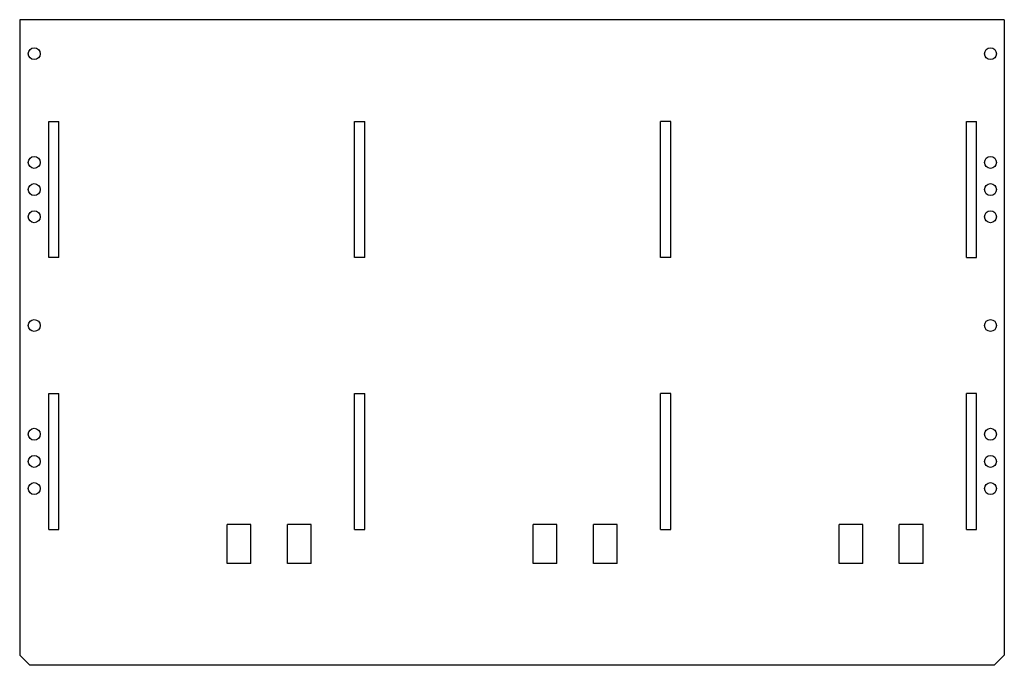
# Model space of a CAD drawing. Header units: millimetres. Extents: x 0 to 290, y 0 to 190.
import ezdxf

# ---------------------------------------------------------------- set-up
doc = ezdxf.new("R2010")
doc.units = ezdxf.units.MM
doc.layers.add('CUT_INSIDE', color=7, linetype='CONTINUOUS')
doc.layers.add('CUT_OUTSIDE', color=7, linetype='CONTINUOUS')

msp = doc.modelspace()

# ---------------------------------------------------------------- linework, layer by layer
at = {"layer": 'CUT_INSIDE'}
for p, q in [((8.55, 120, 4.5), (8.55, 160, 4.5)), ((8.55, 160, 4.5), (11.55, 160, 4.5)), ((11.55, 120, 4.5), (11.55, 160, 4.5)), ((98.65, 120, 4.5), (98.65, 160, 4.5)), ((98.65, 160, 4.5), (101.65, 160, 4.5)), ((101.65, 120, 4.5), (101.65, 160, 4.5)), ((188.75, 120, 4.5), (188.75, 160, 4.5)), ((191.75, 160, 4.5), (188.75, 160, 4.5)), ((191.75, 120, 4.5), (191.75, 160, 4.5)), ((278.85, 160, 4.5), (281.85, 160, 4.5)), ((278.85, 120, 4.5), (278.85, 160, 4.5)), ((281.85, 120, 4.5), (281.85, 160, 4.5)), ((11.55, 120, 4.5), (8.55, 120, 4.5)), ((101.65, 120, 4.5), (98.65, 120, 4.5)), ((191.75, 120, 4.5), (188.75, 120, 4.5)), ((278.85, 120, 4.5), (281.85, 120, 4.5)), ((8.55, 40, 4.5), (8.55, 80, 4.5)), ((8.55, 80, 4.5), (11.55, 80, 4.5)), ((11.55, 40, 4.5), (11.55, 80, 4.5)), ((98.65, 40, 4.5), (98.65, 80, 4.5)), ((98.65, 80, 4.5), (101.65, 80, 4.5)), ((101.65, 40, 4.5), (101.65, 80, 4.5)), ((188.75, 40, 4.5), (188.75, 80, 4.5)), ((191.75, 80, 4.5), (188.75, 80, 4.5)), ((191.75, 40, 4.5), (191.75, 80, 4.5)), ((278.85, 40, 4.5), (278.85, 80, 4.5)), ((281.85, 80, 4.5), (278.85, 80, 4.5)), ((281.85, 40, 4.5), (281.85, 80, 4.5)), ((61.12, 29.93, 4.5), (61.12, 41.43, 4.5)), ((68.12, 41.43, 4.5), (61.12, 41.43, 4.5)), ((68.12, 29.93, 4.5), (68.12, 41.43, 4.5)), ((78.88, 29.93, 4.5), (78.88, 41.43, 4.5)), ((85.88, 41.43, 4.5), (78.88, 41.43, 4.5)), ((85.88, 29.93, 4.5), (85.88, 41.43, 4.5)), ((151.22, 29.93, 4.5), (151.22, 41.43, 4.5)), ((158.22, 41.43, 4.5), (151.22, 41.43, 4.5)), ((158.22, 29.93, 4.5), (158.22, 41.43, 4.5)), ((168.98, 29.93, 4.5), (168.98, 41.43, 4.5)), ((175.98, 41.43, 4.5), (168.98, 41.43, 4.5)), ((175.98, 29.93, 4.5), (175.98, 41.43, 4.5)), ((241.32, 29.93, 4.5), (241.32, 41.43, 4.5)), ((248.32, 41.43, 4.5), (241.32, 41.43, 4.5)), ((248.32, 29.93, 4.5), (248.32, 41.43, 4.5)), ((259.08, 29.93, 4.5), (259.08, 41.43, 4.5)), ((266.08, 41.43, 4.5), (259.08, 41.43, 4.5)), ((266.08, 29.93, 4.5), (266.08, 41.43, 4.5)), ((8.55, 40, 4.5), (11.55, 40, 4.5)), ((98.65, 40, 4.5), (101.65, 40, 4.5)), ((188.75, 40, 4.5), (191.75, 40, 4.5)), ((278.85, 40, 4.5), (281.85, 40, 4.5)), ((68.12, 29.93, 4.5), (61.12, 29.93, 4.5)), ((85.88, 29.93, 4.5), (78.88, 29.93, 4.5)), ((158.22, 29.93, 4.5), (151.22, 29.93, 4.5)), ((175.98, 29.93, 4.5), (168.98, 29.93, 4.5)), ((248.32, 29.93, 4.5), (241.32, 29.93, 4.5)), ((266.08, 29.93, 4.5), (259.08, 29.93, 4.5))]:
    msp.add_line(p, q, dxfattribs=at)
for centre in [(4.28, 180, 4.5), (285.93, 180, 4.5), (4.28, 148, 4.5), (285.93, 148, 4.5), (4.28, 140, 4.5), (285.93, 140, 4.5), (4.28, 132, 4.5), (285.93, 132, 4.5), (4.28, 100, 4.5), (285.93, 100, 4.5), (4.28, 68, 4.5), (285.93, 68, 4.5), (4.28, 60, 4.5), (285.93, 60, 4.5), (4.28, 52, 4.5), (285.93, 52, 4.5)]:
    msp.add_circle(centre, 1.75, dxfattribs=at)
at = {"layer": 'CUT_OUTSIDE'}
for p, q in [((0, 190, 4.5), (0, 3, 4.5)), ((290, 190, 4.5), (0, 190, 4.5)), ((290, 190, 4.5), (290, 3, 4.5)), ((0, 3, 4.5), (3, 0, 4.5)), ((290, 3, 4.5), (287, 0, 4.5)), ((287, 0, 4.5), (3, 0, 4.5))]:
    msp.add_line(p, q, dxfattribs=at)

doc.saveas('drawing.dxf')
